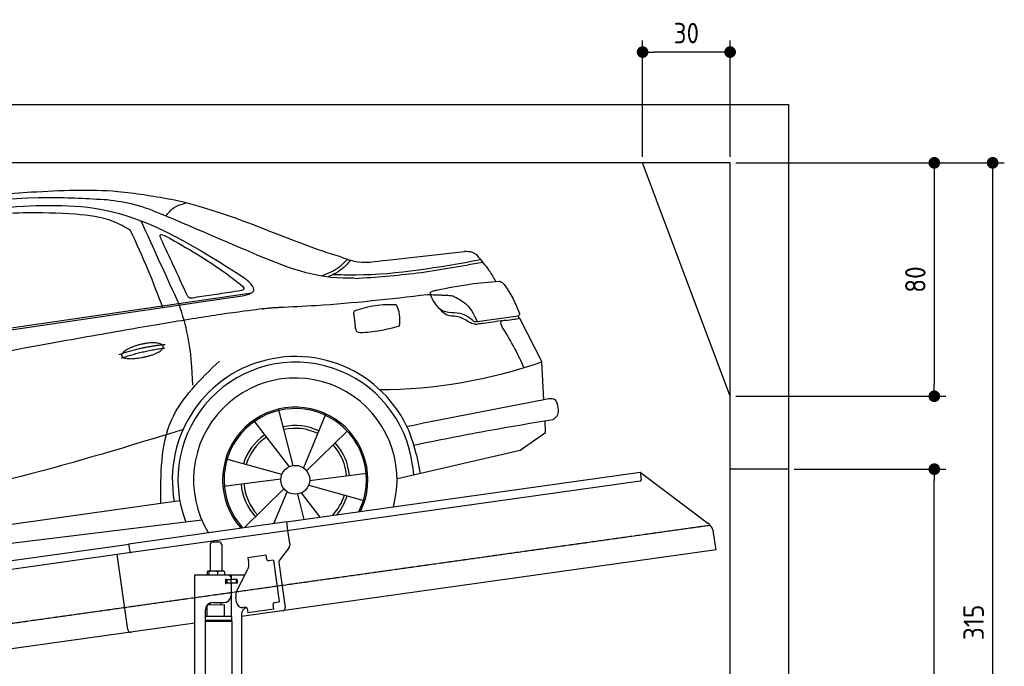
# Model space of a CAD drawing. Header units: millimetres. Extents: x -311 to 6440, y -244 to 5841.
# Tile 7 of 7: x 3065 to 6440, y 3624 to 5841. Entities that reach past the tile are written whole.
import ezdxf

# ---------------------------------------------------------------- set-up
doc = ezdxf.new("R2010")
doc.units = ezdxf.units.MM
doc.linetypes.add('GEN3', pattern=[6.25, 5, -1.25])
for name, color, linetype in [('3', 6, 'GEN3'), ('CAR', 1, 'Continuous'), ('SICHTBARE_KANTEN_DIN_', 7, 'Continuous')]:
    doc.layers.add(name, color=color, linetype=linetype)
doc.layers.add('AM_0', color=7, linetype='Continuous', lineweight=50)
doc.layers.add('AM_5', color=3, linetype='Continuous', lineweight=25)
doc.styles.get("Standard").update_dxf_attribs({"font": 'ISOCP.SHX'})
doc.dimstyles.new('KLAUS_DXF', dxfattribs={"dimscale": 20, "dimtxt": 3.5, "dimasz": 2, "dimexe": 2, "dimexo": 1, "dimgap": 1.5, "dimtad": 1, "dimlfac": 0.1, "dimdsep": 46, "dimtxsty": 'STANDARD', "dimblk": 'DOT', "dimcen": 2, "dimclrd": 256, "dimclre": 256, "dimclrt": 2, "dimadec": 0, "dimazin": 0, "dimtfac": 1, "dimtmove": 2, "dimatfit": 3, "dimfxl": 1, "dimtolj": 1, "dimarcsym": 0})

# ---------------------------------------------------------------- blocks, each defined once
blk = doc.blocks.new('_DOT')
at = {"color": 0, "linetype": 'ByBlock'}
blk.add_line((-0.5, 0), (-1, 0), dxfattribs=at)
at = {"color": 0, "linetype": 'ByBlock', "const_width": 0.5}
blk.add_lwpolyline([(-0.25, 0, 1), (0.25, 0, 1)], format="xyb", close=True, dxfattribs=at)
blk = doc.blocks.new('*D7')
at = {"layer": 'AM_5', "lineweight": -2, "transparency": 16777216}
for p, q in [((5200, 5370), (5200, 5769.6)), ((5500, 5370), (5500, 5769.6)), ((5460, 5729.6), (5240, 5729.6))]:
    blk.add_line(p, q, dxfattribs=at)
at = {"layer": 'DEFPOINTS', "color": 0, "transparency": 16777216}
for p in [(5200, 5729.6), (5200, 5350), (5500, 5350)]:
    blk.add_point(p, dxfattribs=at)
at = {"layer": 'AM_5', "lineweight": -2, "transparency": 16777216, "xscale": 40, "yscale": 40, "zscale": 40, "rotation": 180}
blk.add_blockref('_DOT', (5200, 5729.6), dxfattribs=at)
at = {"layer": 'AM_5', "lineweight": -2, "transparency": 16777216, "xscale": 40, "yscale": 40, "zscale": 40}
blk.add_blockref('_DOT', (5500, 5729.6), dxfattribs=at)
at = {"layer": 'AM_5', "color": 2, "transparency": 16777216, "insert": (5350, 5794.6), "char_height": 70, "attachment_point": 5}
blk.add_mtext('\\A1;30', dxfattribs=at)
blk = doc.blocks.new('*D9')
at = {"layer": 'AM_5', "lineweight": -2, "transparency": 16777216}
for p, q in [((5520, 5350), (6240, 5350)), ((6200, 5310), (6200, 4590)), ((5520, 4550), (6240, 4550))]:
    blk.add_line(p, q, dxfattribs=at)
at = {"layer": 'DEFPOINTS', "color": 0, "transparency": 16777216}
for p in [(5500, 5350), (5500, 4550), (6200, 4550)]:
    blk.add_point(p, dxfattribs=at)
at = {"layer": 'AM_5', "lineweight": -2, "transparency": 16777216, "xscale": 40, "yscale": 40, "zscale": 40}
for p, rotation in [((6200, 5350), 90), ((6200, 4550), 270)]:
    blk.add_blockref('_DOT', p, dxfattribs=dict(at, rotation=rotation))
at = {"layer": 'AM_5', "color": 2, "transparency": 16777216, "insert": (6135, 4950), "char_height": 70, "attachment_point": 5, "rotation": 90}
blk.add_mtext('\\A1;80', dxfattribs=at)
blk = doc.blocks.new('*D12')
at = {"layer": 'AM_5', "lineweight": -2, "transparency": 16777216}
for p, q in [((5720, 4300), (6240, 4300)), ((6200, 2240), (6200, 4260)), ((6220, 2200), (6240, 2200))]:
    blk.add_line(p, q, dxfattribs=at)
at = {"layer": 'DEFPOINTS', "color": 0, "transparency": 16777216}
for p in [(5700, 4300), (6200, 4300), (6200, 2200)]:
    blk.add_point(p, dxfattribs=at)
at = {"layer": 'AM_5', "lineweight": -2, "transparency": 16777216, "xscale": 40, "yscale": 40, "zscale": 40}
for p, rotation in [((6200, 4300), 90), ((6200, 2200), 270)]:
    blk.add_blockref('_DOT', p, dxfattribs=dict(at, rotation=rotation))
at = {"layer": 'AM_5', "color": 2, "transparency": 16777216, "insert": (6135, 3250), "char_height": 70, "attachment_point": 5, "rotation": 90}
blk.add_mtext('\\A1;210', dxfattribs=at)
blk = doc.blocks.new('*D15')
at = {"layer": 'AM_5', "lineweight": -2, "transparency": 16777216}
for p, q in [((5520, 5350), (6440, 5350)), ((6400, 5310), (6400, 2240)), ((6020, 2200), (6440, 2200))]:
    blk.add_line(p, q, dxfattribs=at)
at = {"layer": 'DEFPOINTS', "color": 0, "transparency": 16777216}
for p in [(5500, 5350), (6000, 2200), (6400, 2200)]:
    blk.add_point(p, dxfattribs=at)
at = {"layer": 'AM_5', "lineweight": -2, "transparency": 16777216, "xscale": 40, "yscale": 40, "zscale": 40}
for p, rotation in [((6400, 5350), 90), ((6400, 2200), 270)]:
    blk.add_blockref('_DOT', p, dxfattribs=dict(at, rotation=rotation))
at = {"layer": 'AM_5', "color": 2, "transparency": 16777216, "insert": (6335, 3775), "char_height": 70, "attachment_point": 5, "rotation": 90}
blk.add_mtext('\\A1;315', dxfattribs=at)
blk = doc.blocks.new('car_150_')
at = {"layer": 'CAR'}
for p, q in [((6993.7, 5277.2), (7129.2, 5288.8)), ((8349.8, 5065.2), (8614.8, 5095.9)), ((5703.5, 4603.8), (7806, 4931.3)), ((5748.6, 4619.9), (7887.1, 4949.3)), ((8659.8, 4857.1), (8801.1, 4877.5)), ((8805, 4869.2), (8883.2, 4720.4)), ((8891.2, 4589.9), (8883.2, 4720.4)), ((8033.2, 4358.3), (7982.9, 4548.5)), ((8143.1, 4534), (8068.7, 4350.5)), ((7897.5, 4510.1), (8019.3, 4353.9)), ((8898.1, 4478.2), (8895.6, 4518.3)), ((8079.5, 4340.6), (8219, 4479.2)), ((8810.7, 4417.6), (8898.1, 4478.2)), ((8391.6, 4316.2), (8810.7, 4417.6)), ((8455.6, 4397.8), (8469.1, 4334.6)), ((7994.7, 4327.2), (7804.9, 4378.7)), ((8442.3, 4361.7), (8446.4, 4329.7)), ((8286.5, 4333.3), (8090.4, 4305.9)), ((7795.4, 4285.5), (7991.5, 4312.9)), ((8087.2, 4291.6), (8277, 4240.1)), ((8002.4, 4278.2), (7867.9, 4144.6)), ((7969.2, 4159.6), (8013.2, 4268.3)), ((8048.7, 4260.5), (8071.6, 4173.8)), ((8127.2, 4182.1), (8062.7, 4264.8)), ((7646, 4233.7), (5761.2, 3956.2)), ((5689.3, 3904.2), (7721.3, 4169.7))]:
    blk.add_line(p, q, dxfattribs=at)
blk.add_circle((8041, 4309.4), 49.6, dxfattribs=at)
for centre, radius, start, end in [((8042.2, 4309.4), 422.7, 12.065, 190.707), ((8042.2, 4309.4), 403.4, 7.4461, 201.5292), ((8307.4, 6330.9), 1710.3, 270.6601, 289.6726), ((8041, 4309.4), 348.9, 345.0424, 211.6777), ((8041, 4309.4), 249, 334.6275, 221.995), ((8041, 4309.4), 244.1, 333.8517, 222.7626), ((8041, 4309.4), 186.2, 64.7762, 103.2667), ((8041, 4309.4), 186.2, 124.7762, 163.2667), ((8041, 4309.4), 176.5, 64.6018, 103.1816), ((8041, 4309.4), 176.5, 124.6018, 163.1816), ((8041, 4309.4), 176.5, 4.6018, 43.1816), ((8041, 4309.4), 186.2, 4.7762, 43.2667), ((8041, 4309.4), 186.2, 184.7762, 223.2667), ((8041, 4309.4), 176.5, 184.6018, 223.1816), ((8041, 4309.4), 176.5, 316.6896, 343.1816), ((8041, 4309.4), 186.2, 320.3371, 343.2667)]:
    blk.add_arc(centre, radius, start, end, dxfattribs=at)
for points, degree, knots in [([(7129.2, 5288.8), (7228.1, 5294.9), (7387.4, 5304.7), (7544.3, 5278.3), (7603.8, 5268.4)], 3, [0, 0, 0, 0, 296.050466, 476.332401, 476.332401, 476.332401, 476.332401]), ([(6590.3, 5194.3), (6790.1, 5231.4), (7055.2, 5280.6), (7323.2, 5267.8), (7389.2, 5264.7)], 3, [0, 0, 0, 0, 605.994997, 803.781644, 803.781644, 803.781644, 803.781644]), ([(8191, 5074.7), (8107.9, 5098.3), (7930.3, 5167), (7746.4, 5237.4), (7603.8, 5268.4)], 3, [5.571538, 5.571538, 5.571538, 5.571538, 32.165526, 64.936902, 64.936902, 64.936902, 64.936902]), ([(7010.2, 5233), (7130.8, 5242.4), (7438, 5266.3), (7702.5, 5100), (7863.2, 4999)], 3, [0, 0, 0, 0, 355.261483, 904.814862, 904.814862, 904.814862, 904.814862]), ([(7389.2, 5264.7), (7420.8, 5260.7), (7486.1, 5252.6), (7547.1, 5227.9), (7578.6, 5215.1)], 3, [0, 0, 0, 0, 95.129403, 196.544102, 196.544102, 196.544102, 196.544102]), ([(7590.1, 5210.4), (7598.8, 5221.2), (7616.6, 5243), (7643.8, 5250.6), (7657.5, 5254.4)], 3, [0, 0, 0, 0, 40.483158, 82.304269, 82.304269, 82.304269, 82.304269]), ([(7280.4, 5213.4), (7220.4, 5216.3), (7078, 5223.2), (6937, 5200.9), (6855.4, 5188)], 3, [0, 0, 0, 0, 179.578451, 426.729981, 426.729981, 426.729981, 426.729981]), ([(7469.5, 5159.8), (7450.1, 5170.8), (7392.1, 5203.7), (7325, 5209.6), (7280.4, 5213.4)], 3, [0, 0, 0, 0, 66.345015, 198.470892, 198.470892, 198.470892, 198.470892]), ([(8238.8, 5002.4), (8225.9, 5001.9), (8097.3, 4997.4), (7874.9, 5091.2), (7673.8, 5175.3), (7578.6, 5215.1)], 3, [0, 0, 0, 0, 38.601997, 385.248101, 697.121472, 697.121472, 697.121472, 697.121472]), ([(7582.2, 4896.4), (7565.7, 4939), (7531.3, 5028.2), (7490.7, 5114.7), (7469.5, 5159.8)], 3, [0, 0, 0, 0, 136.989327, 286.582756, 286.582756, 286.582756, 286.582756]), ([(7575.1, 5131.1), (7572.7, 5136.8), (7566.4, 5151.1), (7582.7, 5144.2), (7592.5, 5140)], 3, [0, 0, 0, 0, 14.214257, 36.026738, 36.026738, 36.026738, 36.026738]), ([(7668, 4935.3), (7650.2, 4969.8), (7620.8, 5036.6), (7588.5, 5099.8), (7575.1, 5131.1)], 3, [2.591518, 2.591518, 2.591518, 2.591518, 14.396583, 24.038621, 24.038621, 24.038621, 24.038621]), ([(7592.5, 5140), (7663.4, 5100.7), (7754.6, 5050.2), (7836.7, 4986.2), (7855.1, 4971.8)], 3, [0, 0, 0, 0, 242.296972, 312.074439, 312.074439, 312.074439, 312.074439]), ([(8213.4, 5067), (8204.8, 5057.5), (8180.8, 5030.7), (8147.4, 5016.7), (8125.8, 5007.6)], 3, [0, 0, 0, 0, 37.936628, 106.922734, 106.922734, 106.922734, 106.922734]), ([(8224.6, 5063.8), (8219.5, 5057.3), (8207.5, 5042.1), (8182.3, 5022), (8161, 5011.9), (8149.7, 5006.6)], 3, [0, 0, 0, 0, 24.71914, 58.083873, 95.394075, 95.394075, 95.394075, 95.394075]), ([(8163.6, 5014.3), (8190.3, 5013.8), (8360.5, 5010.7), (8528.5, 5042.5), (8670.3, 5069.3)], 3, [0, 0, 0, 0, 79.824219, 510.28314, 510.28314, 510.28314, 510.28314]), ([(8191, 5074.7), (8205.8, 5069.3), (8256.7, 5050.7), (8311.1, 5059.2), (8349.8, 5065.2)], 3, [0, 0, 0, 0, 46.804205, 160.961784, 160.961784, 160.961784, 160.961784]), ([(8659.2, 5083.2), (8653.8, 5087.2), (8640.8, 5096.8), (8624.4, 5096.2), (8614.8, 5095.9)], 3, [0, 0, 0, 0, 19.609343, 47.348199, 47.348199, 47.348199, 47.348199]), ([(8723.8, 4994.4), (8716.5, 5006.5), (8697.8, 5038.1), (8673.9, 5066), (8659.2, 5083.2)], 3, [0, 0, 0, 0, 42.278278, 110.016544, 110.016544, 110.016544, 110.016544]), ([(8240.9, 5001), (8312.1, 5006.7), (8458.8, 5018.5), (8603.3, 5046.3), (8677.8, 5060.7)], 3, [0, 0, 0, 0, 213.973217, 441.202015, 441.202015, 441.202015, 441.202015]), ([(7806, 4931.3), (7851.9, 4937.1), (7921.3, 4946), (7877.9, 4985.6), (7863.2, 4999)], 3, [0, 0, 0, 0, 93.644646, 141.842533, 141.842533, 141.842533, 141.842533]), ([(7855.1, 4971.8), (7856.9, 4969.4), (7866.6, 4956.8), (7844.9, 4954.5), (7827.4, 4952.7)], 3, [0, 0, 0, 0, 8.218705, 42.579443, 42.579443, 42.579443, 42.579443]), ([(8504.4, 4958.4), (8507.8, 4959.8), (8513.2, 4962), (8519, 4963.1), (8521.1, 4963.5)], 3, [0, 0, 0, 0, 10.993467, 17.505662, 17.505662, 17.505662, 17.505662]), ([(8521.1, 4963.5), (8558.7, 4971.4), (8629.4, 4986.3), (8701.3, 4992.4), (8734.9, 4995.3)], 3, [0, 0, 0, 0, 115.283952, 216.335245, 216.335245, 216.335245, 216.335245]), ([(8734.9, 4995.3), (8735.5, 4995.3), (8742.3, 4994.7), (8774, 4959.5), (8789.9, 4921.4), (8803.6, 4888.9)], 3, [0, 0, 0, 0, 1.734697, 20.495648, 128.700618, 128.700618, 128.700618, 128.700618]), ([(7690.7, 4930.9), (7682.9, 4929), (7673.3, 4926.7), (7668.9, 4934), (7668, 4935.3)], 3, [0, 0, 0, 0, 20.033107, 24.561149, 24.561149, 24.561149, 24.561149]), ([(7827.4, 4952.7), (7804.1, 4948.8), (7758.6, 4941.2), (7712.9, 4934.3), (7690.7, 4930.9)], 3, [0, 0, 0, 0, 70.948783, 138.444185, 138.444185, 138.444185, 138.444185]), ([(8489.1, 4946.9), (8362.2, 4931.3), (8192.7, 4910.5), (8022.3, 4901.3), (7979.4, 4899)], 3, [0, 0, 0, 0, 383.276615, 511.9713, 511.9713, 511.9713, 511.9713]), ([(8499.4, 4953.2), (8499.6, 4954.1), (8500.1, 4956.8), (8502.7, 4957.8), (8504.4, 4958.4)], 3, [0, 0, 0, 0, 2.821477, 7.666518, 7.666518, 7.666518, 7.666518]), ([(8514.3, 4920.1), (8507.6, 4929.7), (8500.3, 4940.1), (8499.5, 4952.2), (8499.4, 4953.2)], 3, [0, 0, 0, 0, 33.566473, 36.446484, 36.446484, 36.446484, 36.446484]), ([(8578.5, 4942.4), (8595.8, 4933.8), (8633.1, 4915.4), (8650.5, 4877.5), (8659.8, 4857.1)], 3, [0, 0, 0, 0, 56.143574, 121.02194, 121.02194, 121.02194, 121.02194]), ([(7687.8, 4631.1), (7684.2, 4688.1), (7678.4, 4781.5), (7650.4, 4870.6), (7639.4, 4905.3)], 3, [0, 0, 0, 0, 170.454794, 279.374153, 279.374153, 279.374153, 279.374153]), ([(8244.9, 4892.1), (8266.5, 4899), (8311.3, 4913.4), (8358.3, 4912.8), (8382.6, 4912.4)], 3, [0, 0, 0, 0, 67.706114, 140.005181, 140.005181, 140.005181, 140.005181]), ([(8382.6, 4912.4), (8386.9, 4901.5), (8396, 4877.8), (8394.2, 4852.5), (8393.3, 4838.9)], 3, [0, 0, 0, 0, 34.900949, 75.090232, 75.090232, 75.090232, 75.090232]), ([(8645.2, 4860.1), (8634.4, 4868.9), (8603, 4892.4), (8542.9, 4879.7), (8521, 4910.7), (8514.3, 4920.1)], 3, [0.658544, 0.658544, 0.658544, 0.658544, 4.748765, 12.290755, 15.589596, 15.589596, 15.589596, 15.589596]), ([(8581.1, 4874.9), (8574.1, 4874.8), (8553.6, 4874.6), (8539.3, 4890.4), (8529.9, 4900.7)], 3, [0, 0, 0, 0, 20.376363, 59.606847, 59.606847, 59.606847, 59.606847]), ([(8245.8, 4892.2), (8242.8, 4891.2), (8235.4, 4888.9), (8236.5, 4880.8), (8237.1, 4876.1)], 3, [0, 0, 0, 0, 8.69426, 20.870259, 20.870259, 20.870259, 20.870259]), ([(8629.7, 4855.7), (8623.1, 4860), (8608.2, 4869.6), (8590.8, 4873), (8581.1, 4874.9)], 3, [0, 0, 0, 0, 23.382166, 52.652276, 52.652276, 52.652276, 52.652276]), ([(8759.3, 4861.5), (8751.5, 4860.6), (8734.7, 4858.6), (8743.2, 4843.3), (8747.8, 4835.1)], 3, [0, 0, 0, 0, 18.78232, 40.52492, 40.52492, 40.52492, 40.52492]), ([(8757.3, 4861.2), (8766.9, 4862.5), (8782.9, 4864.6), (8798.7, 4867.9), (8805, 4869.2)], 3, [0, 0, 0, 0, 29.138804, 48.348385, 48.348385, 48.348385, 48.348385]), ([(8803.6, 4888.9), (8804.6, 4886.7), (8806.7, 4882.3), (8803, 4879.1), (8801.1, 4877.5)], 3, [0, 0, 0, 0, 6.560892, 13.117252, 13.117252, 13.117252, 13.117252]), ([(8260.3, 4814.7), (8256.8, 4815.3), (8246, 4817.1), (8244, 4829), (8242.7, 4837)], 3, [0, 0, 0, 0, 9.934216, 31.059147, 31.059147, 31.059147, 31.059147]), ([(8393.3, 4838.9), (8371.3, 4832.7), (8327.5, 4820.2), (8282.1, 4816.4), (8259.4, 4814.5)], 3, [0, 0, 0, 0, 68.25117, 136.398239, 136.398239, 136.398239, 136.398239]), ([(8664.2, 4847.7), (8660, 4847.2), (8647.9, 4845.9), (8636.9, 4851.8), (8629.7, 4855.7)], 3, [0, 0, 0, 0, 12.334473, 36.077303, 36.077303, 36.077303, 36.077303]), ([(8645.2, 4860.1), (8647, 4858.9), (8651.5, 4856.3), (8656.7, 4856.7), (8659.8, 4857.1)], 3, [0.11133, 0.11133, 0.11133, 0.11133, 0.733961, 1.64284, 1.64284, 1.64284, 1.64284]), ([(8752.5, 4860.5), (8727.9, 4857.2), (8698.8, 4853.2), (8669.8, 4848.6), (8664.2, 4847.7)], 3, [0, 0, 0, 0, 7.10149, 8.807008, 8.807008, 8.807008, 8.807008]), ([(8747.8, 4835.1), (8762.5, 4811.6), (8789.4, 4768.5), (8811, 4722.5), (8820.8, 4701.6)], 3, [0, 0, 0, 0, 83.27798, 152.299671, 152.299671, 152.299671, 152.299671]), ([(7442.5, 4729.7), (7440.4, 4737.7), (7458.8, 4757), (7537.7, 4789), (7634.5, 4769.9), (7553.7, 4725.9), (7469.8, 4714.2), (7444.6, 4721.7), (7442.5, 4729.7)], 5, [0, 0, 0, 0, 0, 0, 0.300106, 0.500106, 0.700106, 1, 1, 1, 1, 1, 1]), ([(7581.1, 4224.1), (7579.8, 4324.9), (7577.1, 4516.8), (7713.1, 4650.8), (7777.7, 4714.5)], 3, [0, 0, 0, 0, 288.299349, 549.189347, 549.189347, 549.189347, 549.189347]), ([(8935.7, 4582.7), (8934.4, 4584.7), (8925.5, 4598.3), (8907, 4593.8), (8891.2, 4589.9)], 3, [0, 0, 0, 0, 6.947087, 47.332504, 47.332504, 47.332504, 47.332504]), ([(8922.6, 4523), (8927.9, 4526.8), (8946.9, 4540.2), (8940.4, 4564.9), (8935.7, 4582.7)], 3, [0, 0, 0, 0, 18.607322, 66.126339, 66.126339, 66.126339, 66.126339]), ([(8446.2, 4431.7), (8528.5, 4449), (8686.8, 4482.3), (8846.1, 4509.8), (8922.6, 4523)], 3, [0, 0, 0, 0, 252.396589, 485.064773, 485.064773, 485.064773, 485.064773]), ([(7654.8, 4478.5), (7470.6, 4420.5), (6844.5, 4223.3), (6193.7, 4129.8), (5734.4, 4063.7)], 3, [0, 0, 0, 0, 579.00444, 1967.110779, 1967.110779, 1967.110779, 1967.110779])]:
    blk.add_open_spline(points, degree=degree, knots=knots, dxfattribs=at)
for points, degree in [([(7639.4, 4905.3), (7594.8, 5000.9), (7550.3, 5096.5), (7505.7, 5192.1)], 3), ([(8578.5, 4942.4), (8576.8, 4945.2), (8489.1, 4946.9)], 2), ([(7979.4, 4899), (7725, 4888.3), (5338.8, 4399.4)], 2), ([(8237.1, 4876.1), (8239, 4863.1), (8240.8, 4850), (8242.7, 4837)], 3), ([(8805, 4869.2), (8803.7, 4871.9), (8802.4, 4874.7), (8801.1, 4877.5)], 3), ([(7432.9, 4733.6), (7502, 4760.2), (7591.2, 4770)], 2), ([(7441.9, 4722), (7513, 4747.3), (7590.2, 4757.9)], 2), ([(8891.2, 4589.9), (8734.4, 4558.1), (8577.5, 4526.3), (8420.6, 4494.5)], 3)]:
    blk.add_open_spline(points, degree=degree, dxfattribs=at)

msp = doc.modelspace()

# ---------------------------------------------------------------- linework, layer by layer
for p, q in [((0, 5550), (5699.984, 5550)), ((5699.984, 5550), (5699.984, 2200)), ((5499.991, 4550), (5199.991, 5350)), ((3979.007, 4119.404), (5192.086, 4289.891)), ((5192.086, 4289.891), (5195.565, 4265.134)), ((5192.086, 4289.891), (5424.022, 4115.114)), ((5699.984, 4300), (5499.991, 4300)), ((5191.309, 4259.487), (3980.212, 4089.279)), ((3439.172, 4044.545), (3978.868, 4120.394)), ((3978.868, 4120.394), (3983.182, 4089.696)), ((3980.212, 4089.279), (3446.457, 4014.264)), ((3983.182, 4089.696), (3990.26, 4039.333)), ((3727.196, 4050.635), (3747.196, 4050.635)), ((5451.696, 4023.429), (5443.445, 4082.141)), ((960.471, 3695.177), (3439.311, 4043.555)), ((3443.069, 4016.818), (3439.172, 4044.545)), ((3717.196, 4040.635), (3717.196, 3950.635)), ((3757.196, 4040.635), (3757.196, 3950.635)), ((5451.696, 4023.429), (3825.196, 3794.839)), ((3988.344, 4031.923), (3955.03, 3987.715)), ((3446.457, 4014.264), (960.471, 3664.882)), ((3435.109, 3750.114), (3398.924, 4007.584)), ((3847.138, 3997.869), (3909.525, 4006.637)), ((3847.138, 3997.869), (3849.365, 3982.024)), ((3911.752, 3990.792), (3909.525, 4006.637)), ((3911.752, 3990.792), (3911.891, 3989.802)), ((3917.538, 3985.547), (3918.529, 3985.686)), ((3934.373, 3987.913), (3918.529, 3985.686)), ((3934.373, 3987.913), (3954.414, 3845.314)), ((3727.977, 3950.635), (3710.003, 3950.635)), ((3755.024, 3950.635), (3727.977, 3950.635)), ((3764.696, 3950.635), (3755.024, 3950.635)), ((3809.01, 3883.525), (3846.481, 3957.065)), ((3849.955, 3977.826), (3849.365, 3982.024)), ((3953.114, 3980.305), (3974.805, 3825.964)), ((3665.196, 3937.635), (3836.581, 3937.635)), ((3665.196, 3557.635), (3665.196, 3937.635)), ((3707.279, 3948.179), (3707.279, 3937.635)), ((3713.018, 3948.179), (3713.018, 3937.635)), ((3742.935, 3948.179), (3742.935, 3937.635)), ((3767.113, 3948.179), (3767.113, 3937.635)), ((3773.841, 3921.635), (3770.196, 3921.635)), ((3771.196, 3911.781), (3771.196, 3918.989)), ((3773.841, 3921.635), (3786.196, 3921.635)), ((3774.196, 3921.635), (3774.196, 3909.635)), ((3788.196, 3921.635), (3786.196, 3921.635)), ((3788.196, 3921.635), (3789.196, 3921.635)), ((3789.196, 3927.635), (3789.196, 3924.635)), ((3789.919, 3921.635), (3789.196, 3921.635)), ((3789.196, 3909.635), (3789.196, 3921.635)), ((3807.472, 3921.635), (3789.919, 3921.635)), ((3790.196, 3922.135), (3790.196, 3937.635)), ((3809.196, 3922.135), (3790.196, 3922.135)), ((3807.472, 3921.635), (3808.196, 3921.635)), ((3808.196, 3909.635), (3808.196, 3921.635)), ((3810.196, 3921.135), (3810.196, 3910.135)), ((3808.196, 3909.635), (3770.33, 3909.635)), ((3786.196, 3909.135), (3773.841, 3909.135)), ((3789.196, 3906.135), (3789.196, 3867.635)), ((3790.196, 3794.654), (3790.196, 3909.135)), ((3809.196, 3909.135), (3790.196, 3909.135)), ((3808.32, 3842.959), (3805.536, 3862.764)), ((3701.196, 3560.635), (3701.196, 3817.635)), ((3767.193, 3834.637), (3707.194, 3833.881)), ((3707.196, 3794.683), (3707.194, 3833.881)), ((3719.204, 3834.032), (3719.196, 3841.635)), ((3726.196, 3842.635), (3764.196, 3842.635)), ((3755.198, 3834.486), (3755.196, 3842.635)), ((3767.193, 3794.638), (3767.193, 3834.637)), ((3838.831, 3827.05), (3830.909, 3825.937)), ((3844.478, 3822.795), (3846.566, 3807.941)), ((3935.69, 3820.466), (3846.566, 3807.941)), ((3933.324, 3837.301), (3933.463, 3836.311)), ((3935.69, 3820.466), (3933.463, 3836.311)), ((3938.569, 3843.087), (3937.579, 3842.948)), ((3938.569, 3843.087), (3954.414, 3845.314)), ((3792.196, 3794.638), (3701.196, 3794.638)), ((3792.196, 3781.37), (3701.196, 3781.37)), ((3789.197, 3779.638), (3792.196, 3781.37)), ((3792.196, 3781.37), (3792.196, 3794.638)), ((3825.196, 3802.635), (3825.196, 2494.267)), ((3665.196, 3772.353), (960.471, 3392.228)), ((3789.197, 3779.638), (3701.196, 3779.638)), ((3792.197, 3777.906), (3701.196, 3777.906)), ((3789.196, 3779.638), (3792.197, 3777.906)), ((3790.196, 3779.061), (3790.196, 3780.215)), ((3792.194, 3777.906), (3792.293, 2021.648))]:
    msp.add_line(p, q)
msp.add_polyline3d([(3844.475, 3822.799, 0), (3844.475, 3822.799, 0), (3844.475, 3822.809, 0), (3844.475, 3822.819, 0), (3844.475, 3822.829, 0), (3844.475, 3822.829, 0), (3844.475, 3822.839, 0), (3844.475, 3822.849, 0), (3844.465, 3822.859, 0), (3844.465, 3822.859, 0), (3844.465, 3822.869, 0), (3844.465, 3822.879, 0), (3844.465, 3822.889, 0), (3844.465, 3822.899, 0), (3844.465, 3822.899, 0), (3844.465, 3822.909, 0), (3844.455, 3822.919, 0), (3844.455, 3822.929, 0), (3844.455, 3822.929, 0), (3844.455, 3822.939, 0), (3844.455, 3822.949, 0), (3844.455, 3822.959, 0), (3844.455, 3822.959, 0), (3844.455, 3822.969, 0), (3844.445, 3822.979, 0), (3844.445, 3822.989, 0), (3844.445, 3822.999, 0), (3844.445, 3822.999, 0), (3844.445, 3823.009, 0), (3844.445, 3823.019, 0), (3844.445, 3823.029, 0), (3844.435, 3823.029, 0), (3844.435, 3823.039, 0), (3844.435, 3823.049, 0), (3844.435, 3823.059, 0), (3844.435, 3823.059, 0), (3844.435, 3823.069, 0), (3844.425, 3823.079, 0), (3844.425, 3823.089, 0), (3844.425, 3823.099, 0), (3844.425, 3823.099, 0), (3844.425, 3823.109, 0), (3844.425, 3823.119, 0), (3844.425, 3823.129, 0), (3844.415, 3823.129, 0), (3844.415, 3823.139, 0), (3844.415, 3823.149, 0), (3844.415, 3823.159, 0), (3844.415, 3823.159, 0), (3844.415, 3823.169, 0), (3844.405, 3823.179, 0), (3844.405, 3823.189, 0), (3844.405, 3823.199, 0), (3844.405, 3823.199, 0), (3844.405, 3823.209, 0), (3844.405, 3823.219, 0), (3844.395, 3823.229, 0), (3844.395, 3823.229, 0), (3844.395, 3823.239, 0), (3844.395, 3823.249, 0), (3844.395, 3823.259, 0), (3844.385, 3823.269, 0), (3844.385, 3823.269, 0), (3844.385, 3823.279, 0), (3844.385, 3823.289, 0), (3844.385, 3823.299, 0), (3844.375, 3823.299, 0), (3844.375, 3823.309, 0), (3844.375, 3823.319, 0), (3844.375, 3823.329, 0), (3844.375, 3823.329, 0), (3844.375, 3823.339, 0), (3844.365, 3823.349, 0), (3844.365, 3823.359, 0), (3844.365, 3823.369, 0), (3844.365, 3823.369, 0), (3844.365, 3823.379, 0), (3844.355, 3823.389, 0), (3844.355, 3823.399, 0), (3844.355, 3823.399, 0), (3844.355, 3823.409, 0), (3844.345, 3823.419, 0), (3844.345, 3823.429, 0), (3844.345, 3823.429, 0), (3844.345, 3823.439, 0), (3844.345, 3823.449, 0), (3844.335, 3823.459, 0), (3844.335, 3823.469, 0), (3844.335, 3823.469, 0), (3844.335, 3823.479, 0), (3844.335, 3823.489, 0), (3844.325, 3823.499, 0), (3844.325, 3823.499, 0), (3844.325, 3823.509, 0), (3844.325, 3823.519, 0), (3844.315, 3823.529, 0), (3844.315, 3823.529, 0), (3844.315, 3823.539, 0), (3844.315, 3823.549, 0), (3844.305, 3823.559, 0), (3844.305, 3823.569, 0), (3844.305, 3823.569, 0), (3844.305, 3823.579, 0), (3844.305, 3823.589, 0), (3844.295, 3823.599, 0), (3844.295, 3823.599, 0), (3844.295, 3823.609, 0), (3844.295, 3823.619, 0), (3844.285, 3823.629, 0), (3844.285, 3823.629, 0), (3844.285, 3823.639, 0), (3844.285, 3823.649, 0), (3844.275, 3823.659, 0), (3844.275, 3823.669, 0), (3844.275, 3823.669, 0), (3844.275, 3823.679, 0), (3844.265, 3823.689, 0), (3844.265, 3823.699, 0), (3844.265, 3823.699, 0), (3844.265, 3823.709, 0), (3844.255, 3823.719, 0), (3844.255, 3823.729, 0), (3844.255, 3823.729, 0), (3844.245, 3823.739, 0), (3844.245, 3823.749, 0), (3844.245, 3823.759, 0), (3844.245, 3823.759, 0), (3844.235, 3823.769, 0)])
for centre, radius, start, end in [((5190.614, 4264.439), 5, 278, 8), ((5393.932, 4075.182), 50, 8, 53), ((3727.196, 4040.635), 10, 90, 180), ((3747.196, 4040.635), 10, 0, 90), ((3980.358, 4037.941), 10, 323, 8), ((3916.842, 3990.498), 5, 188, 278), ((3963.017, 3981.696), 10, 143, 188), ((3715.664, 3943.091), 9.808, 138.356376, 148.753006), ((3710.518, 3947.93), 2.754, 100.76608, 142.434274), ((3710.06, 3948.542), 2.094, 44.84476, 91.561935), ((3706.02, 3944.083), 8.108, 30.33762, 47.053163), ((3727.885, 3903.266), 47.367, 71.474333, 108.335359), ((3754.952, 3919.299), 31.336, 67.161985, 112.719952), ((3761.663, 3945.229), 6.199, 28.413387, 60.706774), ((3815.296, 3972.954), 35, 333, 8), ((3771.196, 3921.635), 1, 48.590378, 221.409622), ((3768.196, 3918.989), 3, 0, 41.409622), ((3773.841, 3924.635), 3, 228.590378, 270), ((3779.196, 3927.635), 10, 0, 90), ((3786.196, 3924.635), 3, 270, 0), ((3809.196, 3921.135), 1, 0, 90), ((3771.196, 3909.135), 1, 138.590378, 311.409622), ((3768.196, 3911.781), 3, 318.590378, 0), ((3773.841, 3906.135), 3, 90, 131.409622), ((3786.196, 3906.135), 3, 0, 90), ((3840.196, 3867.635), 35, 153, 188), ((3809.196, 3910.135), 1, 270, 0), ((3764.196, 3867.635), 25, 270, 0), ((3726.196, 3817.635), 25, 90, 180), ((3828.125, 3845.742), 20, 188, 278), ((3850.196, 3802.635), 25, 108.64725, 180), ((3839.527, 3822.099), 5, 19.536959, 98), ((3938.275, 3837.997), 5, 98, 188), ((3964.903, 3824.572), 10, 278, 8), ((3445.012, 3751.506), 10, 188, 278)]:
    msp.add_arc(centre, radius, start, end)
at = {"layer": '3'}
msp.add_line((423.881, 3404.67), (5431.289, 4108.416), dxfattribs=at)
at = {"layer": 'SICHTBARE_KANTEN_DIN_'}
for p, q in [((5499.991, 5350), (199.991, 5350)), ((5499.991, 250), (5499.991, 5350))]:
    msp.add_line(p, q, dxfattribs=at)
msp.add_arc((3446.04, 4017.235), 3, 188, 278, dxfattribs=at)

# ---------------------------------------------------------------- block references
at = {"layer": 'AM_0', "rotation": 359.5505213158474}
msp.add_blockref('car_150_', (-4065.316, 17.427), dxfattribs=at)

# ---------------------------------------------------------------- dimensions: what is measured, and where the dimension line sits
at = {"layer": 'AM_5'}
dim = msp.add_linear_dim(base=(5199.991, 5729.633), p1=(5499.991, 5350), p2=(5199.991, 5350), dimstyle='KLAUS_DXF', override={"dimtzin": 7}, dxfattribs=at)
dim.commit()
dim.dimension.update_dxf_attribs({"geometry": '*D7', "text_midpoint": (5349.991, 5794.633)})
for base, p1, p2, picture, middle in [((6199.991, 4550), (5499.991, 5350), (5499.991, 4550), '*D9', (6134.991, 4950)), ((6199.991, 4300), (6199.991, 2200), (5699.984, 4300), '*D12', (6134.984, 3250))]:
    dim = msp.add_linear_dim(base=base, p1=p1, p2=p2, angle=90, dimstyle='KLAUS_DXF', override={"dimtzin": 7}, dxfattribs=at)
    dim.commit()
    dim.dimension.update_dxf_attribs({"geometry": picture, "text_midpoint": middle})
dim = msp.add_linear_dim(base=(6399.991, 2200), p1=(5499.991, 5350), p2=(5999.991, 2200), angle=90, dimstyle='KLAUS_DXF', dxfattribs=at)
dim.commit()
dim.dimension.update_dxf_attribs({"geometry": '*D15', "text_midpoint": (6334.991, 3775)})

doc.saveas('drawing.dxf')
